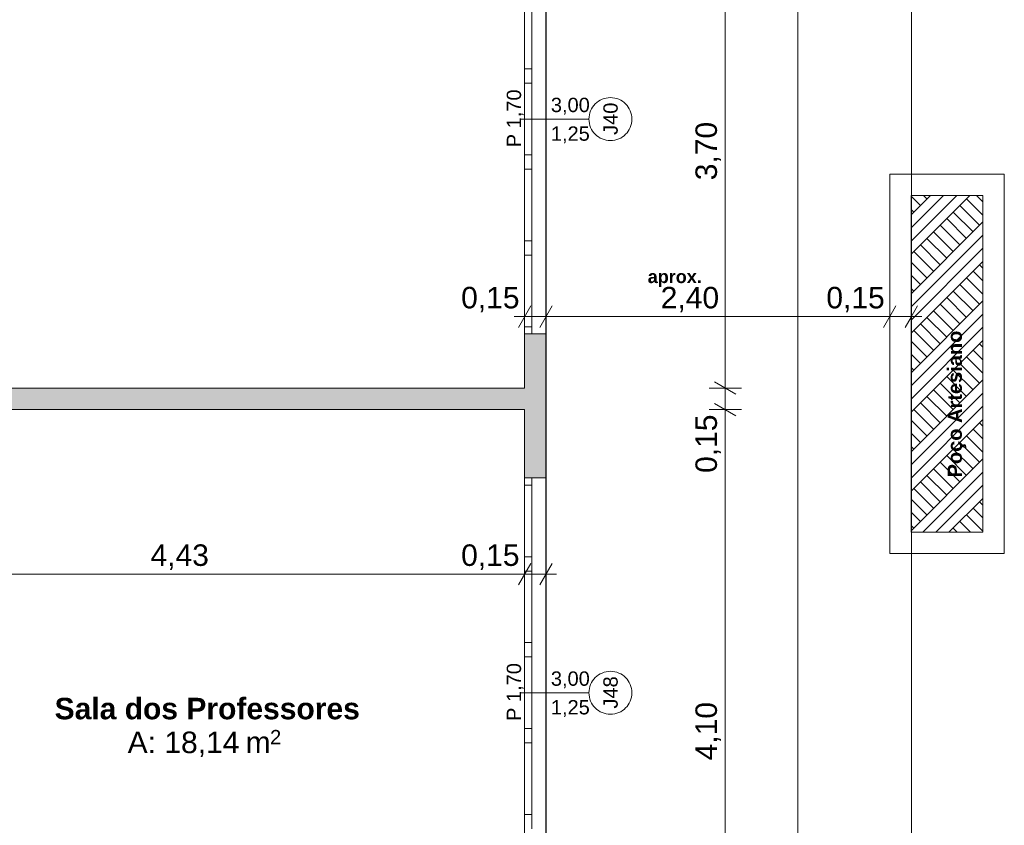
# Model space of a CAD drawing. Header units: millimetres. Extents: x -589 to 841, y -447 to 987.
# Tile 13 of 25: x 510 to 647, y 323 to 436. Entities that reach past the tile are written whole.
import ezdxf
from ezdxf.xclip import XClip

# ---------------------------------------------------------------- set-up
doc = ezdxf.new("R2010")
doc.units = ezdxf.units.MM
doc.header["$MEASUREMENT"] = 0
doc.header["$XCLIPFRAME"] = 0
doc.linetypes.add('Wipeout_Contour', pattern=[1000, 0, -1000])
for name, color, linetype in [('Anotação - Geral.2D', 7, 'Continuous'), ('Cotas - Geral.2D', 7, 'Continuous'), ('Desenho 2D - Geral', 7, 'Continuous'), ('Laje.ARQ', 7, 'Continuous'), ('Parede.ARQ', 7, 'Continuous'), ('Zonas.ARQ', 7, 'Continuous')]:
    doc.layers.add(name, color=color, linetype=linetype)
doc.styles.add('GENERATED_STYLE_1', font='txt')
doc.styles.add('GENERATED_STYLE_2', font='txt')

# ---------------------------------------------------------------- blocks, each defined once
blk = doc.blocks.new('Desenho_1_1', base_point=(-612.98, 435.63))
at = {"layer": 'Desenho 2D - Geral', "linetype": 'Continuous', "lineweight": 0}
h = blk.add_hatch(dxfattribs=at)
h.set_pattern_fill('Terra_0001', color=52, style=0, pattern_type=2)
h.set_pattern_definition([(45, (-612.9804, 435.6334), (-2.757716, 2.757716), []), (45, (-613.9, 436.553), (-5.515433, 5.515433), []), (45, (-614.819, 437.472), (-5.515433, 5.515433), []), (135, (-615.7381, 438.3912), (0.9192388, 0.9192388), [3.9, -3.9])])
h.paths.add_polyline_path([(631.07, 414.28), (631.07, 361.28), (647.07, 361.28), (647.07, 414.28)])
at = {"layer": 'Parede.ARQ', "linetype": 'Continuous', "lineweight": 0}
for points in [[(580.07, 391.95), (580.07, 371.85), (583.07, 371.85), (583.07, 391.95)], [(580.07, 384.4), (428.07, 384.4), (428.07, 381.4), (580.07, 381.4)]]:
    blk.add_hatch(color=36, dxfattribs=at).paths.add_polyline_path(points)
at = {"layer": 'Cotas - Geral.2D', "color": 7, "linetype": 'Continuous', "lineweight": 0}
for p, q in [((608.1, 384.4), (608.1, 458.4)), ((618.26, 143.41), (618.26, 458.4)), ((580.07, 392.12), (580.07, 396.62)), ((583.07, 392.12), (583.07, 396.62)), ((580.94, 395.87), (579.21, 392.87)), ((583.94, 395.87), (582.21, 392.87)), ((578.61, 394.37), (580.07, 394.37)), ((580.07, 394.37), (583.07, 394.37)), ((606.6, 385.26), (609.6, 383.53)), ((610.35, 384.4), (605.85, 384.4)), ((608.1, 381.4), (608.1, 384.4)), ((606.6, 382.26), (609.6, 380.53)), ((610.35, 381.4), (605.85, 381.4)), ((608.1, 299.4), (608.1, 381.4)), ((580.07, 356.16), (580.07, 360.66)), ((583.07, 356.16), (583.07, 360.66)), ((580.94, 359.91), (579.21, 356.91)), ((582.21, 356.91), (583.94, 359.91)), ((491.57, 358.41), (580.07, 358.41)), ((580.07, 358.41), (583.07, 358.41)), ((583.07, 358.41), (584.54, 358.41))]:
    blk.add_line(p, q, dxfattribs=at)
at = {"layer": 'Desenho 2D - Geral', "color": 9, "linetype": 'Continuous', "lineweight": 0}
for p, q in [((631.07, 361.28), (631.07, 414.28)), ((631.07, 414.28), (647.07, 414.28)), ((647.07, 414.28), (647.07, 361.28)), ((647.07, 361.28), (631.07, 361.28))]:
    blk.add_line(p, q, dxfattribs=at)
at = {"layer": 'Laje.ARQ', "color": 83, "linetype": 'Continuous', "lineweight": 0, "flags": 128}
blk.add_lwpolyline([(583.08, 905.4), (583.08, 433.72), (583.07, 143.41), (428.07, 143.41), (428.07, 83.54), (642.55, 83.54)], dxfattribs=at)
for points in [[(431.07, 384.4), (580.07, 384.4), (580.07, 458.4), (431.07, 458.4)], [(491.57, 299.4), (580.07, 299.4), (580.07, 381.4), (491.57, 381.4)]]:
    blk.add_lwpolyline(points, close=True, dxfattribs=at)
at = {"layer": 'Parede.ARQ', "color": 7, "linetype": 'Continuous', "lineweight": 0}
for p, q in [((580.07, 391.95), (580.07, 451.95)), ((583.07, 391.95), (583.07, 451.95)), ((580.07, 428.95), (580.07, 438.95)), ((581.07, 438.95), (581.07, 428.95)), ((580.07, 427.95), (580.07, 428.95)), ((580.07, 428.95), (581.07, 428.95)), ((580.07, 426.95), (580.07, 427.95)), ((581.07, 428.95), (581.07, 427.95)), ((581.07, 427.95), (581.07, 426.95)), ((581.07, 426.95), (580.07, 426.95)), ((580.07, 416.95), (580.07, 426.95)), ((581.07, 426.95), (581.07, 416.95)), ((589.07, 421.95), (579.57, 421.95)), ((580.07, 415.95), (580.07, 416.95)), ((580.07, 416.95), (581.07, 416.95)), ((581.07, 416.95), (581.07, 415.95)), ((580.07, 414.95), (580.07, 415.95)), ((581.07, 415.95), (581.07, 414.95)), ((581.07, 414.95), (580.07, 414.95)), ((580.07, 404.95), (580.07, 414.95)), ((581.07, 414.95), (581.07, 404.95)), ((580.07, 403.95), (580.07, 404.95)), ((580.07, 404.95), (581.07, 404.95)), ((581.07, 404.95), (581.07, 403.95)), ((580.07, 402.95), (580.07, 403.95)), ((581.07, 402.95), (580.07, 402.95)), ((580.07, 392.95), (580.07, 402.95)), ((581.07, 403.95), (581.07, 402.95)), ((581.07, 402.95), (581.07, 392.95)), ((580.07, 391.95), (580.07, 392.95)), ((580.07, 392.95), (581.07, 392.95)), ((580.07, 391.95), (581.07, 391.95)), ((580.07, 391.95), (581.07, 391.95)), ((581.07, 392.95), (581.07, 391.95)), ((581.07, 391.95), (583.07, 391.95)), ((580.07, 311.85), (580.07, 371.85)), ((580.07, 370.85), (580.07, 371.85)), ((580.07, 371.85), (581.07, 371.85)), ((580.07, 371.85), (581.07, 371.85)), ((581.07, 371.85), (581.07, 370.85)), ((581.07, 371.85), (583.07, 371.85)), ((583.07, 311.85), (583.07, 371.85)), ((581.07, 370.85), (580.07, 370.85)), ((580.07, 360.85), (580.07, 370.85)), ((581.07, 370.85), (581.07, 360.85)), ((580.07, 359.85), (580.07, 360.85)), ((580.07, 360.85), (581.07, 360.85)), ((581.07, 360.85), (581.07, 359.85)), ((580.07, 358.85), (580.07, 359.85)), ((581.07, 359.85), (581.07, 358.85)), ((581.07, 358.85), (580.07, 358.85)), ((580.07, 348.85), (580.07, 358.85)), ((581.07, 358.85), (581.07, 348.85)), ((580.07, 347.85), (580.07, 348.85)), ((580.07, 348.85), (581.07, 348.85)), ((581.07, 348.85), (581.07, 347.85)), ((580.07, 346.85), (580.07, 347.85)), ((581.07, 346.85), (580.07, 346.85)), ((580.07, 336.85), (580.07, 346.85)), ((581.07, 347.85), (581.07, 346.85)), ((581.07, 346.85), (581.07, 336.85)), ((589.07, 341.85), (579.57, 341.85)), ((580.07, 335.85), (580.07, 336.85)), ((580.07, 336.85), (581.07, 336.85)), ((580.07, 334.85), (580.07, 335.85)), ((581.07, 336.85), (581.07, 335.85)), ((581.07, 335.85), (581.07, 334.85)), ((581.07, 334.85), (580.07, 334.85)), ((580.07, 324.85), (580.07, 334.85)), ((581.07, 334.85), (581.07, 324.85)), ((580.07, 323.85), (580.07, 324.85)), ((580.07, 324.85), (581.07, 324.85)), ((581.07, 324.85), (581.07, 323.85)), ((580.07, 322.85), (580.07, 323.85)), ((581.07, 323.85), (581.07, 322.85))]:
    blk.add_line(p, q, dxfattribs=at)
at = {"layer": 'Parede.ARQ', "color": 7, "linetype": 'Continuous', "lineweight": 0, "flags": 128}
for points in [[(580.07, 391.95), (580.07, 384.4)], [(583.07, 371.85), (583.07, 391.95)], [(580.07, 384.4), (431.07, 384.4)], [(491.57, 381.4), (580.07, 381.4)], [(580.07, 381.4), (580.07, 371.85)]]:
    blk.add_lwpolyline(points, dxfattribs=at)
at = {"layer": 'Parede.ARQ', "color": 8, "linetype": 'Continuous', "lineweight": 0}
for centre, start, end in [((592.07, 421.95), 90, 270), ((592.07, 421.95), 270, 90), ((592.07, 341.85), 90, 270), ((592.07, 341.85), 270, 90)]:
    blk.add_arc(centre, 3, start, end, dxfattribs=at)
at = {"layer": 'Zonas.ARQ', "color": 7, "linetype": 'Continuous', "lineweight": 0}
for p, q in [((580.07, 391.95), (581.07, 391.95)), ((581.07, 391.95), (583.07, 391.95)), ((580.07, 371.85), (581.07, 371.85)), ((581.07, 371.85), (583.07, 371.85))]:
    blk.add_line(p, q, dxfattribs=at)
at = {"layer": 'Anotação - Geral.2D', "color": 7, "linetype": 'Continuous', "lineweight": 0, "insert": (601.05, 400.86), "char_height": 1.8, "attachment_point": 2, "style": 'GENERATED_STYLE_2'}
blk.add_mtext('\\A1;{\\pqc;\\fArial|b1|i0|c0|p38;aprox.}', dxfattribs=at)
at = {"layer": 'Anotação - Geral.2D', "color": 7, "linetype": 'Continuous', "lineweight": 0, "insert": (639.15, 371.92), "char_height": 2, "attachment_point": 1, "rotation": 90, "style": 'GENERATED_STYLE_2'}
blk.add_mtext('\\A1;{\\pql;\\fArial|b1|i0|c0|p38;Poço Artesiano}', dxfattribs=at)
at = {"layer": 'Cotas - Geral.2D', "color": 7, "linetype": 'Continuous', "lineweight": 0, "char_height": 3, "width": 7.9817, "attachment_point": 7, "rotation": 90, "style": 'GENERATED_STYLE_1'}
for s, insert in [('\\A1;{\\pql;\\fArial|b0|i0|c0|p38;3,70}', (607.5, 413.41)), ('\\A1;{\\pql;\\fArial|b0|i0|c0|p38;0,15}', (607.5, 372.55)), ('\\A1;{\\pql;\\fArial|b0|i0|c0|p38;4,10}', (607.5, 332.41))]:
    blk.add_mtext(s, dxfattribs=dict(at, insert=insert))
at = {"layer": 'Cotas - Geral.2D', "color": 7, "linetype": 'Continuous', "lineweight": 0, "char_height": 3, "width": 7.9817, "attachment_point": 7, "style": 'GENERATED_STYLE_1'}
for s, insert in [('\\A1;{\\pql;\\fArial|b0|i0|c0|p38;0,15}', (571.22, 394.97)), ('\\A1;{\\pql;\\fArial|b0|i0|c0|p38;2,40}', (599.09, 394.97)), ('\\A1;{\\pql;\\fArial|b0|i0|c0|p38;0,15}', (622.22, 394.97)), ('\\A1;{\\pql;\\fArial|b0|i0|c0|p38;4,43}', (527.84, 359.01)), ('\\A1;{\\pql;\\fArial|b0|i0|c0|p38;0,15}', (571.22, 359.01))]:
    blk.add_mtext(s, dxfattribs=dict(at, insert=insert))
at = {"layer": 'Parede.ARQ', "color": 7, "linetype": 'Continuous', "lineweight": 0, "char_height": 2, "attachment_point": 7, "rotation": 90, "style": 'GENERATED_STYLE_1'}
for s, insert in [('\\A1;{\\pql;\\fArial|b0|i0|c0|p38;P 1,70}', (579.96, 418.02)), ('\\A1;{\\pql;\\fArial|b0|i0|c0|p38;J40}', (593.11, 419.75)), ('\\A1;{\\pql;\\fArial|b0|i0|c0|p38;P 1,70}', (579.96, 337.92)), ('\\A1;{\\pql;\\fArial|b0|i0|c0|p38;J48}', (593.11, 339.65))]:
    blk.add_mtext(s, dxfattribs=dict(at, insert=insert))
at = {"layer": 'Parede.ARQ', "color": 7, "linetype": 'Continuous', "lineweight": 0, "char_height": 2, "attachment_point": 7, "style": 'GENERATED_STYLE_1'}
for s, insert in [('\\A1;{\\pql;\\fArial|b0|i0|c0|p38;3,00}', (583.75, 422.56)), ('\\A1;{\\pql;\\fArial|b0|i0|c0|p38;1,25}', (583.75, 418.56)), ('\\A1;{\\pql;\\fArial|b0|i0|c0|p38;3,00}', (583.75, 342.46)), ('\\A1;{\\pql;\\fArial|b0|i0|c0|p38;1,25}', (583.75, 338.46))]:
    blk.add_mtext(s, dxfattribs=dict(at, insert=insert))
at = {"layer": 'Zonas.ARQ', "color": 7, "linetype": 'Continuous', "lineweight": 0, "attachment_point": 1}
for s, insert, char_height, style in [('\\A1;{\\pql;\\fArial|b1|i0|c0|p38;Sala dos Professores}', (514.45, 341.15), 3, 'GENERATED_STYLE_2'), ('\\A1;{\\pql;\\fArial|b0|i0|c0|p38;A: 18,14}', (524.65, 336.43), 3, 'GENERATED_STYLE_1'), ('\\A1;{\\pql;\\fArial|b0|i0|c0|p38; m}', (539.96, 336.43), 3, 'GENERATED_STYLE_1'), ('\\A1;{\\pql;\\fArial|b0|i0|c0|p38;2}', (544.54, 336.66), 2, 'GENERATED_STYLE_1')]:
    blk.add_mtext(s, dxfattribs=dict(at, insert=insert, char_height=char_height, style=style))
at = {"color": 254, "linetype": 'Wipeout_Contour', "lineweight": 0, "ltscale": 2939.482016}
blk.add_wipeout([(631.07, 361.28), (647.07, 361.28), (644.07, 364.28), (634.07, 364.28)], dxfattribs=at).dxf.layer = 'Parede.ARQ'
at = {"layer": 'Parede.ARQ', "color": 8, "linetype": 'Continuous', "lineweight": 0, "flags": 128}
for points in [[(644.07, 364.28), (634.07, 364.28)], [(631.07, 361.28), (647.07, 361.28)]]:
    blk.add_lwpolyline(points, dxfattribs=at)
at = {"color": 254, "linetype": 'Wipeout_Contour', "lineweight": 0, "ltscale": 2969.090756}
blk.add_wipeout([(634.07, 364.28), (634.07, 411.28), (631.07, 414.28), (631.07, 361.28)], dxfattribs=at).dxf.layer = 'Parede.ARQ'
at = {"layer": 'Cotas - Geral.2D', "color": 7, "linetype": 'Continuous', "lineweight": 0}
for p, q in [((631.07, 392.12), (631.07, 396.62)), ((634.07, 392.12), (634.07, 396.62)), ((631.94, 395.87), (630.21, 392.87)), ((633.21, 392.87), (634.94, 395.87)), ((583.07, 394.37), (631.07, 394.37)), ((631.07, 394.37), (634.07, 394.37)), ((634.07, 394.37), (635.54, 394.37))]:
    blk.add_line(p, q, dxfattribs=at)
at = {"layer": 'Parede.ARQ', "color": 8, "linetype": 'Continuous', "lineweight": 0, "flags": 128}
for points in [[(631.07, 414.28), (631.07, 361.28)], [(634.07, 364.28), (634.07, 411.28)]]:
    blk.add_lwpolyline(points, dxfattribs=at)
at = {"color": 254, "linetype": 'Wipeout_Contour', "lineweight": 0, "ltscale": 3043.195489}
blk.add_wipeout([(634.07, 411.28), (644.07, 411.28), (647.07, 414.28), (631.07, 414.28)], dxfattribs=at).dxf.layer = 'Parede.ARQ'
at = {"layer": 'Cotas - Geral.2D', "color": 7, "linetype": 'Continuous', "lineweight": 0}
blk.add_line((634.11, 143.41), (634.11, 906.4), dxfattribs=at)
at = {"layer": 'Parede.ARQ', "color": 8, "linetype": 'Continuous', "lineweight": 0, "flags": 128}
for points in [[(647.07, 414.28), (631.07, 414.28)], [(634.07, 411.28), (644.07, 411.28)]]:
    blk.add_lwpolyline(points, dxfattribs=at)
at = {"color": 254, "linetype": 'Wipeout_Contour', "lineweight": 0, "ltscale": 3013.541663}
blk.add_wipeout([(647.07, 361.28), (647.07, 414.28), (644.07, 411.28), (644.07, 364.28)], dxfattribs=at).dxf.layer = 'Parede.ARQ'
at = {"layer": 'Parede.ARQ', "color": 8, "linetype": 'Continuous', "lineweight": 0, "flags": 128}
for points in [[(647.07, 361.28), (647.07, 414.28)], [(644.07, 411.28), (644.07, 364.28)]]:
    blk.add_lwpolyline(points, dxfattribs=at)

msp = doc.modelspace()

# ---------------------------------------------------------------- block references
at = {"color": 7, "linetype": 'Continuous', "lineweight": 0}
ref = msp.add_blockref('Desenho_1_1', (-612.98, 435.63), dxfattribs=at)
XClip(ref).set_block_clipping_path([(35.1353416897, 37.3848133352), (284.9334299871, 37.3848133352), (284.9334299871, 24.3913893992), (642.5463821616, 24.3913893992), (642.5463821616, 324.9652811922), (662.5106744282, 324.9652811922), (662.5106744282, 424.998918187), (640.774709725, 431.4917679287), (640.774709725, 825.5242281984), (640.774709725, 973.901529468), (35.1353416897, 973.901529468)])

doc.saveas('drawing.dxf')
